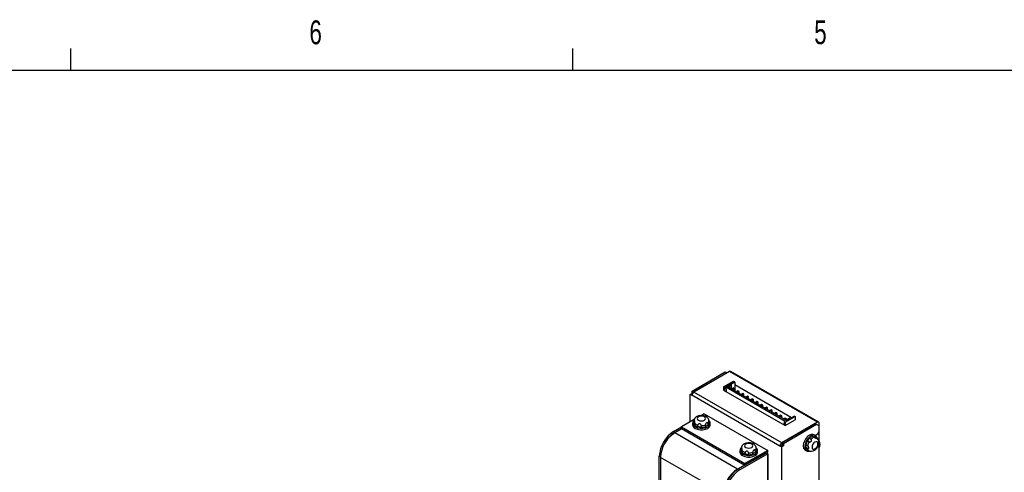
# Paper-space layout 'Layout1' of a CAD drawing. Extents: x 11 to 421, y 5 to 275.
# Tile 5 of 9: x 111 to 209, y 230 to 275. Entities that reach past the tile are written whole.
import ezdxf
from ezdxf.enums import TextEntityAlignment as Align

# ---------------------------------------------------------------- set-up
doc = ezdxf.new("R2010")
doc.units = 0
doc.layers.get('0').update_dxf_attribs({"linetype": 'CONTINUOUS'})

psp = doc.layouts.get("Layout1")

# ---------------------------------------------------------------- linework, layer by layer
at = {"color": 7, "linetype": 'CONTINUOUS'}
for p, q in [((115.9129, 270.3087), (115.9129, 272.4626)), ((165.9192, 270.3087), (165.9192, 272.4626)), ((15.9068, 270.3087), (415.9568, 270.3087)), ((177.802, 238.3123), (181.1018, 240.2172)), ((177.9434, 238.2306), (181.2433, 240.1356)), ((181.5025, 240.258), (177.967, 238.217)), ((181.1018, 240.2172), (181.2433, 240.1356)), ((181.2433, 240.1356), (181.2668, 240.122)), ((190.2706, 235.1963), (181.5025, 240.258)), ((190.404, 235.2095), (181.6358, 240.2712)), ((180.9368, 238.7341), (181.9268, 239.3056)), ((180.9368, 238.7341), (181.0429, 238.6729)), ((180.9368, 238.7341), (180.9368, 238.4075)), ((180.9368, 238.4075), (187.0651, 234.8697)), ((181.0429, 238.6729), (181.1608, 238.7409)), ((181.0641, 238.334), (181.0429, 238.6729)), ((181.1608, 238.7409), (187.0769, 235.3256)), ((181.1608, 238.7409), (181.1908, 238.2609)), ((181.2197, 238.8158), (181.4672, 238.9586)), ((187.2065, 235.3596), (181.2197, 238.8158)), ((181.2904, 238.7749), (181.4672, 238.877)), ((181.4672, 238.9586), (181.5379, 238.9178)), ((181.4672, 238.9586), (181.4672, 238.877)), ((181.4672, 238.877), (181.4672, 238.6729)), ((181.4672, 238.877), (181.5379, 238.8362)), ((181.5379, 238.9178), (181.6557, 238.9859)), ((181.5379, 238.8362), (181.7264, 238.945)), ((181.5379, 238.9178), (181.5379, 238.8362)), ((181.5379, 238.6321), (181.5379, 238.8362)), ((181.585, 239.0267), (181.9975, 239.2648)), ((181.6557, 238.9859), (181.585, 239.0267)), ((181.6557, 238.9859), (182.0329, 239.2036)), ((181.6557, 238.9859), (181.7264, 238.945)), ((181.7264, 238.5232), (181.7264, 238.945)), ((181.8914, 238.6184), (181.7736, 238.5504)), ((181.7736, 238.5504), (181.7736, 238.496)), ((181.8914, 238.4824), (181.7736, 238.5504)), ((182.0093, 238.5504), (181.8914, 238.6184)), ((181.8914, 238.4824), (182.0093, 238.5504)), ((181.8914, 238.428), (181.8914, 238.4824)), ((181.9268, 239.3056), (181.9975, 239.2648)), ((182.0329, 239.2036), (181.9975, 239.2648)), ((182.0093, 238.3599), (182.0093, 238.5504)), ((182.0329, 239.2036), (182.0329, 238.3463)), ((187.7014, 235.6454), (182.0329, 238.9178)), ((177.6134, 237.9857), (177.802, 238.0945)), ((177.6134, 235.2369), (177.6134, 237.9857)), ((177.6134, 237.9857), (177.7784, 237.8904)), ((186.5466, 232.8287), (177.7784, 237.8904)), ((177.802, 238.3123), (177.9434, 238.2306)), ((177.802, 238.0945), (177.802, 238.3123)), ((177.802, 238.0945), (177.8336, 238.0763)), ((177.9434, 238.2017), (177.9434, 238.2306)), ((186.7351, 233.1553), (177.967, 238.217)), ((182.3628, 238.3463), (182.245, 238.2783)), ((182.3628, 238.2102), (182.245, 238.2783)), ((182.245, 238.2783), (182.245, 238.2239)), ((182.4807, 238.2783), (182.3628, 238.3463)), ((182.3628, 238.2102), (182.4807, 238.2783)), ((182.3628, 238.1558), (182.3628, 238.2102)), ((182.4807, 238.0878), (182.4807, 238.2783)), ((182.8342, 238.0742), (182.7164, 238.0061)), ((182.8342, 237.9381), (182.7164, 238.0061)), ((182.7164, 238.0061), (182.7164, 237.9517)), ((182.9521, 238.0061), (182.8342, 238.0742)), ((182.8342, 237.9381), (182.9521, 238.0061)), ((182.8342, 237.8837), (182.8342, 237.9381)), ((182.9521, 237.8157), (182.9521, 238.0061)), ((183.3056, 237.802), (183.1878, 237.734)), ((183.3056, 237.666), (183.1878, 237.734)), ((183.1878, 237.734), (183.1878, 237.6796)), ((183.4235, 237.734), (183.3056, 237.802)), ((183.3056, 237.666), (183.4235, 237.734)), ((183.3056, 237.6116), (183.3056, 237.666)), ((183.4235, 237.5435), (183.4235, 237.734)), ((183.7771, 237.5299), (183.6592, 237.4619)), ((183.6592, 237.4619), (183.6592, 237.4075)), ((183.7771, 237.3938), (183.6592, 237.4619)), ((183.8949, 237.4619), (183.7771, 237.5299)), ((183.7771, 237.3938), (183.8949, 237.4619)), ((183.7771, 237.3394), (183.7771, 237.3938)), ((183.8949, 237.2714), (183.8949, 237.4619)), ((184.2485, 237.2578), (184.1306, 237.1897)), ((184.2485, 237.1217), (184.1306, 237.1897)), ((184.1306, 237.1897), (184.1306, 237.1353)), ((184.3663, 237.1897), (184.2485, 237.2578)), ((184.2485, 237.1217), (184.3663, 237.1897)), ((184.2485, 237.0673), (184.2485, 237.1217)), ((184.3663, 236.9993), (184.3663, 237.1897)), ((184.7199, 236.9856), (184.602, 236.9176)), ((184.7199, 236.8496), (184.602, 236.9176)), ((184.602, 236.9176), (184.602, 236.8632)), ((184.8377, 236.9176), (184.7199, 236.9856)), ((184.7199, 236.8496), (184.8377, 236.9176)), ((184.7199, 236.7952), (184.7199, 236.8496)), ((184.8377, 236.7271), (184.8377, 236.9176)), ((185.1913, 236.7135), (185.0734, 236.6455)), ((185.1913, 236.5774), (185.0734, 236.6455)), ((185.0734, 236.6455), (185.0734, 236.5911)), ((185.3091, 236.6455), (185.1913, 236.7135)), ((185.1913, 236.5774), (185.3091, 236.6455)), ((185.1913, 236.523), (185.1913, 236.5774)), ((185.3091, 236.455), (185.3091, 236.6455)), ((185.6627, 236.4414), (185.5448, 236.3733)), ((185.7805, 236.3733), (185.6627, 236.4414)), ((178.0038, 235.4623), (176.7413, 234.7335)), ((179.0041, 236.0397), (178.7173, 235.8742)), ((179.0041, 236.0397), (185.3209, 232.3931)), ((185.6627, 236.3053), (185.5448, 236.3733)), ((185.5448, 236.3733), (185.5448, 236.3189)), ((185.6627, 236.3053), (185.7805, 236.3733)), ((185.6627, 236.2509), (185.6627, 236.3053)), ((185.7805, 236.1829), (185.7805, 236.3733)), ((186.1341, 236.1692), (186.0162, 236.1012)), ((186.1341, 236.0331), (186.0162, 236.1012)), ((186.0162, 236.1012), (186.0162, 236.0468)), ((186.2519, 236.1012), (186.1341, 236.1692)), ((186.1341, 236.0331), (186.2519, 236.1012)), ((186.1341, 235.9788), (186.1341, 236.0331)), ((186.2519, 235.9107), (186.2519, 236.1012)), ((186.6055, 235.8971), (186.4876, 235.829)), ((186.6055, 235.761), (186.4876, 235.829)), ((186.4876, 235.829), (186.4876, 235.7746)), ((186.7233, 235.829), (186.6055, 235.8971)), ((186.6055, 235.761), (186.7233, 235.829)), ((186.6055, 235.7066), (186.6055, 235.761)), ((186.7233, 235.6386), (186.7233, 235.829)), ((187.0769, 235.6249), (186.959, 235.5569)), ((186.959, 235.5569), (186.959, 235.5025)), ((187.0769, 235.4889), (186.959, 235.5569)), ((187.0651, 235.1964), (188.055, 235.7678)), ((187.0651, 234.8697), (188.055, 235.4412)), ((187.1947, 235.5569), (187.0769, 235.6249)), ((187.0769, 235.4889), (187.1947, 235.5569)), ((187.0769, 235.4345), (187.0769, 235.4889)), ((187.1947, 235.3664), (187.1947, 235.5569)), ((187.454, 235.5025), (187.2065, 235.3596)), ((187.3833, 235.5433), (187.3126, 235.5025)), ((187.3126, 235.5025), (187.3833, 235.4617)), ((187.3126, 235.5025), (187.3126, 235.4209)), ((187.5011, 235.6114), (187.3833, 235.5433)), ((187.3833, 235.5433), (187.454, 235.5025)), ((187.5719, 235.5705), (187.5011, 235.6114)), ((187.9843, 235.8087), (187.5719, 235.5705)), ((187.9843, 235.8087), (188.055, 235.7678)), ((188.055, 235.7678), (188.055, 235.4412)), ((175.94, 234.2708), (176.7413, 234.7334)), ((176.7649, 234.5565), (176.0578, 234.1483)), ((176.0814, 234.1892), (176.7413, 234.5701)), ((176.7413, 234.7335), (183.0582, 231.0868)), ((176.7413, 234.7335), (176.7413, 234.5701)), ((176.7413, 234.5701), (183.0582, 230.9235)), ((177.8379, 235.1145), (177.8379, 234.9512)), ((177.9712, 235.305), (177.9712, 235.1145)), ((177.9718, 235.289), (177.9712, 235.305)), ((177.9712, 235.1145), (177.9718, 235.0984)), ((177.9718, 235.0984), (177.9718, 235.289)), ((178.0583, 235.1025), (178.0583, 234.912)), ((178.3705, 234.7318), (178.3705, 234.9223)), ((178.6935, 234.8723), (178.6935, 234.6818)), ((179.12, 234.7478), (179.12, 234.9383)), ((179.3564, 235.0748), (179.3564, 234.8843)), ((179.4707, 235.321), (179.4712, 235.305)), ((179.4712, 235.1145), (179.4712, 235.305)), ((179.6046, 234.9512), (179.6046, 235.1145)), ((190.2706, 235.1963), (186.7351, 233.1553)), ((190.0585, 235.0466), (186.7587, 233.1417)), ((190.1999, 234.965), (186.9001, 233.06)), ((186.959, 235.2576), (186.9378, 234.9432)), ((187.0769, 235.3256), (186.959, 235.2576)), ((187.0651, 235.1964), (186.959, 235.2576)), ((187.0651, 235.1964), (187.0651, 234.8697)), ((190.1999, 234.965), (190.0585, 235.0466)), ((190.4356, 234.8289), (190.1999, 234.965)), ((190.4356, 234.2573), (190.4356, 234.8289)), ((190.4592, 221.6145), (190.4592, 235.0874)), ((176.0814, 234.1892), (175.94, 234.2708)), ((182.3275, 230.5289), (176.0578, 234.1483)), ((189.4781, 233.6094), (189.6431, 233.5141)), ((189.9554, 233.6944), (189.7904, 233.7896)), ((190.0759, 233.8793), (189.9345, 233.9609)), ((189.9951, 233.7713), (190.1601, 233.6761)), ((190.0092, 233.7638), (189.9951, 233.7713)), ((190.1742, 233.6685), (190.0092, 233.7638)), ((190.0462, 233.8964), (190.3178, 234.0532)), ((190.1601, 233.6761), (190.1742, 233.6685)), ((190.3178, 234.0532), (190.4356, 234.2573)), ((182.6853, 232.5836), (182.6853, 232.3931)), ((182.6858, 232.5676), (182.6853, 232.5836)), ((182.6858, 232.3771), (182.6858, 232.5676)), ((184.1848, 232.5997), (184.1853, 232.5836)), ((184.1853, 232.3931), (184.1853, 232.5836)), ((186.688, 232.9103), (186.5466, 232.8287)), ((186.7115, 232.7334), (186.5466, 232.8287)), ((186.7115, 232.8967), (186.688, 232.9103)), ((186.7587, 232.9239), (186.7115, 232.8967)), ((186.9001, 232.8423), (186.7115, 232.7334)), ((186.7115, 232.7334), (186.7115, 219.2605)), ((186.9001, 233.06), (186.7587, 233.1417)), ((186.7587, 233.1417), (186.7587, 232.9239)), ((186.9001, 232.8423), (186.7587, 232.9239)), ((186.9001, 233.06), (186.9001, 232.8423)), ((189.1173, 232.9523), (189.2823, 232.857)), ((189.2823, 232.584), (189.1173, 232.6793)), ((189.4384, 233.2594), (189.2734, 233.3547)), ((190.4356, 221.4648), (190.4356, 233.223)), ((174.5257, 228.1686), (174.5257, 231.8213)), ((180.9133, 228.0794), (174.6436, 231.6988)), ((174.6436, 231.6988), (174.6436, 228.1843)), ((185.1795, 232.1481), (182.3982, 230.5425)), ((185.3209, 232.0665), (182.5396, 230.4609)), ((182.5519, 232.3931), (182.5519, 232.2298)), ((182.6853, 232.3931), (182.6858, 232.3771)), ((182.7723, 232.3812), (182.7723, 232.1907)), ((185.3209, 232.3931), (183.0582, 231.0868)), ((183.0582, 230.9235), (185.3209, 232.2298)), ((183.0846, 232.0104), (183.0846, 232.2009)), ((183.4075, 232.151), (183.4075, 231.9604)), ((183.8341, 232.0264), (183.8341, 232.2169)), ((184.0705, 232.3534), (184.0705, 232.1629)), ((184.3186, 232.2298), (184.3186, 232.3931)), ((185.1795, 232.1481), (185.3209, 232.0665)), ((185.2559, 232.1716), (185.2381, 232.1819)), ((185.3209, 232.2298), (185.3209, 232.3931)), ((185.3209, 231.9032), (185.3209, 232.0665)), ((185.3209, 219.6823), (185.3209, 231.9032)), ((185.3795, 219.7639), (185.3795, 231.9848)), ((189.0512, 232.4309), (189.1926, 232.3492)), ((189.2593, 232.4647), (189.4243, 232.3695)), ((189.4384, 232.3619), (189.4243, 232.3695)), ((183.0346, 230.9371), (182.3275, 230.5289)), ((182.3982, 230.5425), (182.5396, 230.4609)), ((183.0582, 231.0868), (183.0582, 230.9235))]:
    psp.add_line(p, q, dxfattribs=at)
at = {"color": 8, "linetype": 'CONTINUOUS'}
psp.add_line((174.6443, 231.7528), (174.5257, 231.8213), dxfattribs=at)
at = {"color": 7, "linetype": 'CONTINUOUS', "flags": 128}
for points in [[(179.3905, 235.5709), (179.2755, 235.6994), (179.1135, 235.799), (178.9034, 235.8629), (178.665, 235.8774), (178.4259, 235.8354), (178.2043, 235.728), (178.0667, 235.5931), (177.9876, 235.4286), (177.977, 235.2779)], [(178.4266, 235.4071), (178.5618, 235.355), (178.7212, 235.3366), (178.8807, 235.355), (179.0159, 235.4071), (179.1062, 235.4851), (179.1379, 235.5772), (179.1062, 235.6692), (179.0159, 235.7473), (178.8807, 235.7994), (178.7212, 235.8177), (178.5618, 235.7994), (178.4266, 235.7473), (178.3363, 235.6692), (178.3046, 235.5772), (178.3363, 235.4851), (178.4266, 235.4071)], [(178.0583, 235.1025), (178.0585, 235.1518), (178.0582, 235.2062), (178.0555, 235.2589), (178.0484, 235.3047), (178.0354, 235.34), (178.0171, 235.36), (177.9974, 235.3604), (177.9815, 235.3421), (177.9728, 235.3088), (177.9718, 235.289)], [(178.0966, 234.7539), (178.3202, 234.6601), (178.5831, 234.6108), (178.8594, 234.6108), (179.1223, 234.6601), (179.3458, 234.7539), (179.5083, 234.883), (179.5937, 235.0347), (179.5937, 235.1942), (179.5083, 235.346), (179.4748, 235.3806)], [(178.0966, 234.5906), (178.3202, 234.4968), (178.5831, 234.4475), (178.8594, 234.4475), (179.1223, 234.4968), (179.3458, 234.5906), (179.5083, 234.7197), (179.5937, 234.8714), (179.6046, 234.9512)], [(178.6935, 234.8723), (178.6857, 234.9191), (178.6626, 234.9657), (178.6263, 235.0054), (178.58, 235.0334), (178.5266, 235.0466), (178.4713, 235.042), (178.4233, 235.0198), (178.3896, 234.985), (178.3725, 234.9431), (178.3705, 234.9223)], [(179.3564, 235.0748), (179.3484, 235.1163), (179.3256, 235.1476), (179.292, 235.164), (179.2529, 235.1635), (179.2124, 235.1454), (179.1755, 235.1101), (179.1471, 235.0624), (179.1293, 235.0105), (179.121, 234.9601), (179.12, 234.9383)], [(189.9345, 233.9609), (189.86, 233.9914), (189.6858, 233.9933), (189.4928, 233.9172), (189.2998, 233.7704), (189.1257, 233.5675), (188.9875, 233.3281), (188.8988, 233.0758), (188.8682, 232.8353), (188.8988, 232.6301), (188.9875, 232.4802), (189.0512, 232.4309)], [(190.2404, 233.6383), (190.2283, 233.6801), (190.1396, 233.8299), (190.0014, 233.9097), (189.8273, 233.9116), (189.6343, 233.8355), (189.4412, 233.6888), (189.2671, 233.4858), (189.1289, 233.2465), (189.0402, 232.9942), (189.0096, 232.7537), (189.0402, 232.5484), (189.1289, 232.3986), (189.2671, 232.3188), (189.4412, 232.3168), (189.4917, 232.3297)], [(189.4384, 233.2594), (189.4827, 233.2428), (189.5347, 233.2395), (189.5872, 233.2511), (189.6346, 233.2772), (189.6727, 233.3169), (189.6964, 233.367), (189.7012, 233.4197), (189.6879, 233.4663), (189.6601, 233.502), (189.6431, 233.5141)], [(189.9554, 233.6944), (189.9979, 233.6696), (190.0452, 233.6426), (190.0922, 233.6186), (190.1354, 233.6019), (190.1725, 233.5955), (190.1989, 233.6013), (190.2091, 233.6182), (190.2012, 233.6411), (190.1767, 233.6653), (190.1601, 233.6761)], [(182.7723, 232.3812), (182.7725, 232.4304), (182.7723, 232.4849), (182.7696, 232.5376), (182.7624, 232.5833), (182.7494, 232.6187), (182.7311, 232.6387), (182.7114, 232.639), (182.6955, 232.6207), (182.6868, 232.5874), (182.6858, 232.5676)], [(184.1046, 232.8495), (183.9896, 232.978), (183.8276, 233.0776), (183.6174, 233.1415), (183.379, 233.156), (183.1399, 233.1141), (182.9183, 233.0067), (182.7807, 232.8717), (182.7017, 232.7072), (182.6911, 232.5566)], [(182.8107, 232.0325), (183.0343, 231.9388), (183.2971, 231.8895), (183.5735, 231.8895), (183.8363, 231.9388), (184.0599, 232.0325), (184.2223, 232.1616), (184.3077, 232.3133), (184.3077, 232.4729), (184.2223, 232.6246), (184.1888, 232.6592)], [(183.1407, 232.6857), (183.2758, 232.6336), (183.4353, 232.6153), (183.5947, 232.6336), (183.7299, 232.6857), (183.8202, 232.7638), (183.8519, 232.8558), (183.8202, 232.9479), (183.7299, 233.0259), (183.5947, 233.078), (183.4353, 233.0964), (183.2758, 233.078), (183.1407, 233.0259), (183.0503, 232.9479), (183.0186, 232.8558), (183.0503, 232.7638), (183.1407, 232.6857)], [(189.2823, 232.584), (189.3222, 232.5702), (189.3607, 232.5743), (189.3917, 232.5952), (189.4108, 232.6294), (189.4154, 232.6735), (189.4033, 232.7231), (189.3762, 232.7715), (189.3401, 232.8129), (189.3006, 232.8453), (189.2823, 232.857)], [(190.3296, 233.053), (190.3071, 233.1703), (190.2433, 233.2438), (190.1477, 233.2623), (190.0349, 233.2232), (189.9222, 233.1322), (189.8266, 233.0032), (189.7627, 232.856), (189.7403, 232.7128), (189.7627, 232.5956), (189.8266, 232.5221), (189.9222, 232.5035), (190.0349, 232.5427), (190.1477, 232.6337), (190.2433, 232.7626), (190.3071, 232.9099), (190.3296, 233.053)], [(190.4592, 232.6999), (190.4704, 232.7092), (190.4996, 232.7525), (190.5195, 232.8028), (190.5304, 232.8542), (190.5328, 232.9023), (190.5262, 232.9412), (190.5099, 232.9645), (190.4846, 232.9705), (190.4592, 232.9633)], [(182.8107, 231.8692), (183.0343, 231.7754), (183.2971, 231.7261), (183.5735, 231.7261), (183.8363, 231.7754), (184.0599, 231.8692), (184.2223, 231.9983), (184.3077, 232.15), (184.3186, 232.2298)], [(183.4075, 232.151), (183.3997, 232.1977), (183.3766, 232.2443), (183.3403, 232.284), (183.294, 232.312), (183.2406, 232.3252), (183.1854, 232.3207), (183.1373, 232.2985), (183.1036, 232.2636), (183.0866, 232.2217), (183.0846, 232.2009)], [(184.0705, 232.3534), (184.0625, 232.3949), (184.0397, 232.4262), (184.0061, 232.4426), (183.9669, 232.4421), (183.9265, 232.424), (183.8895, 232.3888), (183.8612, 232.3411), (183.8434, 232.2891), (183.835, 232.2387), (183.8341, 232.2169)]]:
    psp.add_lwpolyline(points, dxfattribs=at)
at = {"color": 7, "linetype": 'CONTINUOUS'}
for centre, radius, start, end in [((181.5806, 240.149), 0.1341, 65.692881, 125.617577), ((178.1878, 237.8718), 0.4098, 122.605478, 177.394522), ((178.8676, 235.2648), 0.6058, 5.324523, 30.33465), ((178.2656, 234.9849), 0.429, 184.510904, 246.809237), ((178.2254, 235.107), 0.3759, 132.742465, 249.956685), ((177.8126, 234.9101), 0.2466, 4.969999, 49.811428), ((178.5523, 235.5977), 0.6994, 225.066296, 254.93908), ((178.5523, 235.4072), 0.6994, 225.066296, 254.93908), ((178.3923, 233.8036), 0.9284, 71.070623, 91.343299), ((178.7275, 236.0644), 1.1926, 268.367362, 289.218716), ((178.7275, 235.8739), 1.1926, 268.367362, 289.218716), ((179.5017, 234.3597), 0.5443, 105.47514, 134.519483), ((179.1564, 235.1277), 0.3151, 309.4025, 357.587194), ((190.3443, 235.1061), 0.1165, 350.785963, 129.203285), ((177.5962, 231.6816), 3.0736, 122.605478, 177.394522), ((177.714, 231.5591), 3.0736, 122.605478, 177.394522), ((177.6369, 231.713), 2.9241, 122.136969, 151.390504), ((188.6636, 234.0545), 0.9282, 311.067246, 331.343611), ((189.9721, 233.1143), 0.6993, 105.058556, 134.936068), ((190.1371, 233.0191), 0.6993, 105.058556, 134.936068), ((189.9116, 234.0034), 0.2466, 244.977194, 289.802002), ((189.9474, 233.2333), 0.4818, 354.740672, 65.546091), ((182.9395, 232.3856), 0.3759, 132.742465, 249.956685), ((183.5816, 232.5434), 0.6058, 5.324523, 30.33465), ((186.9559, 232.8101), 0.4098, 122.605478, 177.394522), ((190.2887, 232.7293), 1.1924, 148.36734, 169.2213), ((188.5903, 232.8158), 0.5444, 345.47787, 14.52213), ((189.4282, 232.7308), 0.3152, 189.405587, 237.589927), ((190.4537, 232.634), 1.1924, 148.36734, 169.2213), ((189.5549, 233.1687), 0.8726, 279.216828, 1.337028), ((189.9266, 232.968), 0.6274, 328.092967, 31.907033), ((182.9796, 232.2635), 0.429, 184.510904, 246.809237), ((182.5267, 232.1887), 0.2466, 4.969999, 49.811428), ((183.2663, 232.8763), 0.6994, 225.066296, 254.93908), ((183.2663, 232.6858), 0.6994, 225.066296, 254.93908), ((183.1063, 231.0822), 0.9284, 71.070623, 91.343299), ((183.4415, 233.3431), 1.1926, 268.367362, 289.218716), ((183.4415, 233.1525), 1.1926, 268.367362, 289.218716), ((184.2157, 231.6383), 0.5443, 105.47514, 134.519483), ((183.8705, 232.4064), 0.3151, 309.4025, 357.587194), ((185.2095, 232.0942), 0.0889, 350.881296, 73.966876), ((185.2899, 231.9848), 0.0873, 290.783421, 69.216579), ((189.6914, 232.9128), 0.6062, 245.332127, 270.322254), ((183.9837, 227.9397), 3.0736, 122.605478, 177.394522), ((184.0544, 227.9533), 3.0736, 122.605478, 177.394522), ((184.1958, 227.8717), 3.0736, 122.605478, 177.394522)]:
    psp.add_arc(centre, radius, start, end, dxfattribs=at)
at = {"color": 8, "linetype": 'CONTINUOUS'}
for centre, radius, start, end in [((179.1564, 235.3183), 0.3151, 309.4025, 357.587194), ((183.8705, 232.5969), 0.3151, 309.4025, 357.587194), ((189.5932, 232.6356), 0.3152, 189.405587, 237.589927)]:
    psp.add_arc(centre, radius, start, end, dxfattribs=at)

# ---------------------------------------------------------------- texts
at = {"color": 7, "linetype": 'CONTINUOUS', "width": 0.7}
for s, p in [('6', (139.6667, 272.1838)), ('5', (189.9588, 272.1974))]:
    psp.add_text(s, height=2.3813, dxfattribs=at).set_placement(p, align=Align.BOTTOM_LEFT)

doc.saveas('drawing.dxf')
